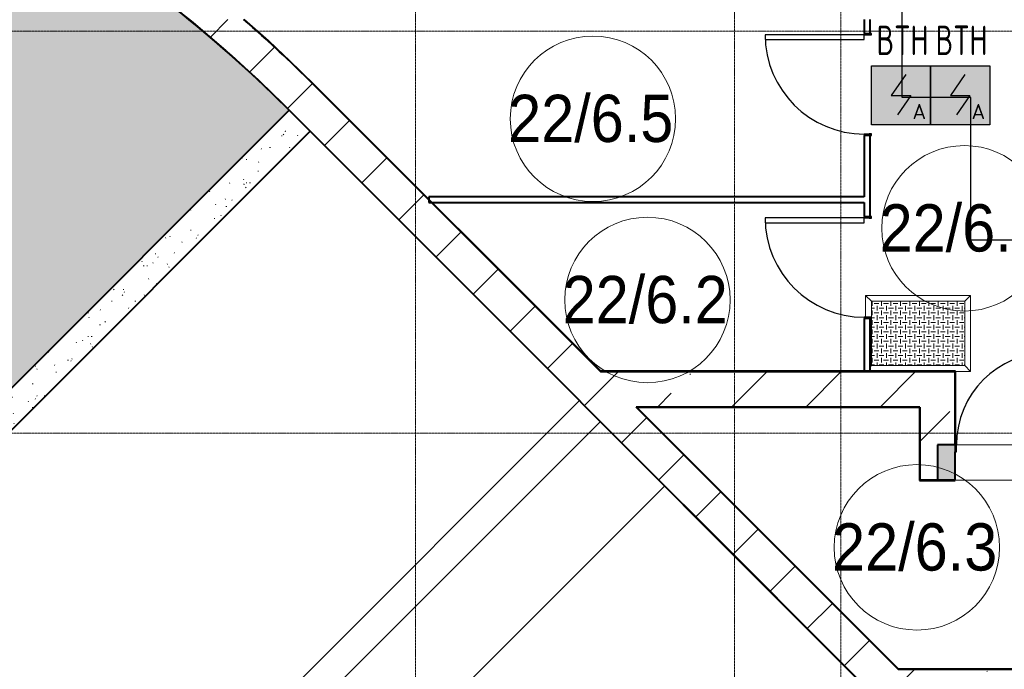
# Model space of a CAD drawing. Header units: millimetres. Extents: x -135639 to 224623, y -383017 to -59102.
# Tile 58 of 256: x 27644 to 35980, y -292916 to -287418. Entities that reach past the tile are written whole.
import ezdxf
from ezdxf.enums import TextEntityAlignment as Align

# ---------------------------------------------------------------- set-up
doc = ezdxf.new("R2010")
doc.units = ezdxf.units.MM
doc.linetypes.add('CONTINOUS', pattern=[0])
doc.linetypes.add('Линия сетки', pattern=[25, 20, -2.5, 0, -2.5])
for name, color, linetype, lineweight in [('A-010-A_ROOM', 7, 'Continuous', 20), ('A-200-M_WALL', 7, 'Continuous', 18), ('A-200-M_WALL_EXT', 7, 'Continuous', 18), ('A-200-M_WALL_INT', 7, 'Continuous', 18), ('A-200-M_WALL_PAT', 7, 'Continuous', 40), ('A-314-M_WINDOW', 7, 'Continuous', 18), ('A-325-M_DOOR', 7, 'Continuous', 18), ('A-325-M_DOOR__FRAME', 7, 'Continuous', 30), ('A-325-M_DOOR_OPENING', 7, 'Continuous', 18), ('A-325-M_DOOR_PANEL', 7, 'Continuous', 30), ('S-160-M_FOUND', 7, 'Continuous', 18), ('S-280-M_STRUCT_FRAME', 7, 'Continuous', 18), ('Z-030-M_GRID', 7, 'Continuous', 9), ('ПС', 7, 'Continuous', 40), ('СС-011-ПОЖ-СИГНАЛИЗАЦИЯ', 1, 'Continuous', 30)]:
    doc.layers.add(name, color=color, linetype=linetype, lineweight=lineweight)
doc.styles.add('1111', font='isocpeur.ttf')
doc.styles.add('Arial_2', font='arial.ttf', dxfattribs={"width": 0.9, "height": 400})
pattern_1 = [(45, (0, 0), (-628.618, 628.618), []), (45, (628.6, 0), (-628.618, 628.618), [1111.25, -222.25, 6.706, -215.544])]
pattern_2 = [(0, (-14349.74, -59900.21), (400, 100), [6.706, -293.294, 6.706, -23.294, -1600]), (0, (-14349.74, -59900.21), (400, 100), [-330, 6.706, -593.294, 6.706, -293.294, -700]), (0, (-14349.74, -59900.21), (400, 100), [-1230, 6.706, -193.294, 6.706, -493.294]), (120, (-14197.34, -59850.21), (-286.60254, 296.41016), [6.706, -293.294, 6.706, -23.294, -1600]), (120, (-14197.34, -59850.21), (-286.60254, 296.41016), [-330, 6.706, -593.294, 6.706, -293.294, -700]), (120, (-14197.34, -59850.21), (-286.60254, 296.41016), [-1230, 6.706, -193.294, 6.706, -493.294]), (240, (-14149.74, -59646.21), (-113.39746, -396.41016), [6.706, -293.294, 6.706, -23.294, -1600]), (240, (-14149.74, -59646.21), (-113.39746, -396.41016), [-330, 6.706, -593.294, 6.706, -293.294, -700]), (240, (-14149.74, -59646.21), (-113.39746, -396.41016), [-1230, 6.706, -193.294, 6.706, -493.294])]

# ---------------------------------------------------------------- blocks, each defined once
blk = doc.blocks.new('101_Дверь_Однопольная - _ПЧ_800х2000_Кладовая_Л-4171007-B2_-11_400_')
at = {"layer": 'A-325-M_DOOR', "color": 253, "lineweight": 30, "true_color": 0xaaaaaa}
for p, q in [((-430, 25), (-431, 25)), ((-431, 25), (-431, -35)), ((-430, -35), (-430, 25)), ((431, 25), (430, 25)), ((430, 25), (430, -35)), ((431, -35), (431, 25)), ((-431, -35), (-430, -35)), ((430, -35), (431, -35))]:
    blk.add_line(p, q, dxfattribs=at)
at = {"layer": 'A-325-M_DOOR__FRAME', "color": 253, "true_color": 0xaaaaaa}
for p, q in [((-420, 25), (-430, 25)), ((-430, 25), (-430, -35)), ((-420, -15), (-420, 25)), ((430, 25), (420, 25)), ((420, 25), (420, -15)), ((430, -35), (430, 25)), ((-430, -35), (-419, -35)), ((-419, -15), (-420, -15)), ((-419, -35), (-419, -15)), ((420, -15), (419, -15)), ((419, -15), (419, -35)), ((419, -35), (430, -35))]:
    blk.add_line(p, q, dxfattribs=at)
at = {"layer": 'A-325-M_DOOR_PANEL', "color": 253, "true_color": 0xaaaaaa}
for p, q in [((420, 865), (380, 865)), ((380, 865), (380, 25)), ((420, 25), (420, 865)), ((380, 25), (420, 25))]:
    blk.add_line(p, q, dxfattribs=at)
blk.add_arc((420, 25), 840, 90, 180, dxfattribs=at)
blk = doc.blocks.new('101_Дверь_Однопольная - _ПЧ_740х2100_Кладовая_Л-3955392-B2_-11_400_')
at = {"layer": 'A-325-M_DOOR', "color": 253, "lineweight": 30, "true_color": 0xaaaaaa}
for p, q in [((-400, 150), (-401, 150)), ((-401, 150), (-401, 90)), ((-401, 90), (-400, 90)), ((-400, 90), (-400, 150)), ((401, 150), (400, 150)), ((400, 150), (400, 90)), ((400, 90), (401, 90)), ((401, 90), (401, 150))]:
    blk.add_line(p, q, dxfattribs=at)
at = {"layer": 'A-325-M_DOOR__FRAME', "color": 253, "true_color": 0xaaaaaa}
for p, q in [((-390, 150), (-400, 150)), ((-400, 150), (-400, 90)), ((-400, 90), (-389, 90)), ((-390, 110), (-390, 150)), ((-389, 110), (-390, 110)), ((-389, 90), (-389, 110)), ((390, 110), (389, 110)), ((389, 110), (389, 90)), ((389, 90), (400, 90)), ((400, 150), (390, 150)), ((390, 150), (390, 110)), ((400, 90), (400, 150))]:
    blk.add_line(p, q, dxfattribs=at)
at = {"layer": 'A-325-M_DOOR_PANEL', "color": 253, "true_color": 0xaaaaaa}
for p, q in [((390, 930), (350, 930)), ((350, 930), (350, 150)), ((390, 150), (390, 930)), ((350, 150), (390, 150))]:
    blk.add_line(p, q, dxfattribs=at)
blk.add_arc((390, 150), 780, 90, 180, dxfattribs=at)
blk = doc.blocks.new('105_Приямок_C крышкой - 600х800-V66-B2_-11_400_')
at = {"layer": 'S-280-M_STRUCT_FRAME', "lineweight": 9, "true_color": 0xd2d2d2}
h = blk.add_hatch(dxfattribs=at)
h.set_pattern_fill('FP_3', color=254, style=0, pattern_type=2)
h.set_pattern_definition([(180, (-42.23, -380), (5e-14, 400), [40, -360]), (180, (-122.23, -380), (5e-14, 400), [40, -360]), (180, (-202.23, -380), (5e-14, 400), [40, -360]), (180, (-282.23, -380), (5e-14, 400), [40, -360]), (180, (-362.23, -380), (5e-14, 400), [37.77, -362.23]), (270, (-100, -360), (400, 2e-14), [40, -360]), (270, (-180, -360), (400, 2e-14), [40, -360]), (270, (-260, -360), (400, 2e-14), [40, -360]), (270, (-340, -360), (400, 2e-14), [40, -360]), (270, (-20, -360), (400, 2e-14), [40, -360]), (180, (0, -340), (5e-14, 400), [40, -360]), (180, (-80, -340), (5e-14, 400), [40, -360]), (180, (-160, -340), (5e-14, 400), [40, -360]), (180, (-240, -340), (5e-14, 400), [40, -360]), (180, (-320, -340), (5e-14, 400), [40, -360]), (270, (-57.77, -320), (400, 2e-14), [40, -360]), (270, (-137.77, -320), (400, 2e-14), [40, -360]), (270, (-217.77, -320), (400, 2e-14), [40, -360]), (270, (-297.77, -320), (400, 2e-14), [40, -360]), (270, (-377.77, -320), (400, 2e-14), [40, -360]), (180, (-42.23, -300), (5e-14, 400), [40, -360]), (180, (-122.23, -300), (5e-14, 400), [40, -360]), (180, (-202.23, -300), (5e-14, 400), [40, -360]), (180, (-282.23, -300), (5e-14, 400), [40, -360]), (180, (-362.23, -300), (5e-14, 400), [37.77, -362.23]), (270, (-100, -280), (400, 2e-14), [40, -360]), (270, (-180, -280), (400, 2e-14), [40, -360]), (270, (-260, -280), (400, 2e-14), [40, -360]), (270, (-340, -280), (400, 2e-14), [40, -360]), (270, (-20, -280), (400, 2e-14), [40, -360]), (180, (0, -260), (5e-14, 400), [40, -360]), (180, (-80, -260), (5e-14, 400), [40, -360]), (180, (-160, -260), (5e-14, 400), [40, -360]), (180, (-240, -260), (5e-14, 400), [40, -360]), (180, (-320, -260), (5e-14, 400), [40, -360]), (270, (-57.77, -240), (400, 2e-14), [40, -360]), (270, (-137.77, -240), (400, 2e-14), [40, -360]), (270, (-217.77, -240), (400, 2e-14), [40, -360]), (270, (-297.77, -240), (400, 2e-14), [40, -360]), (270, (-377.77, -240), (400, 2e-14), [40, -360]), (180, (-42.23, -220), (5e-14, 400), [40, -360]), (180, (-122.23, -220), (5e-14, 400), [40, -360]), (180, (-202.23, -220), (5e-14, 400), [40, -360]), (180, (-282.23, -220), (5e-14, 400), [40, -360]), (180, (-362.23, -220), (5e-14, 400), [37.77, -362.23]), (270, (-100, -200), (400, 2e-14), [40, -360]), (270, (-180, -200), (400, 2e-14), [40, -360]), (270, (-260, -200), (400, 2e-14), [40, -360]), (270, (-340, -200), (400, 2e-14), [40, -360]), (270, (-20, -200), (400, 2e-14), [40, -360]), (180, (0, -180), (5e-14, 400), [40, -360]), (180, (-80, -180), (5e-14, 400), [40, -360]), (180, (-160, -180), (5e-14, 400), [40, -360]), (180, (-240, -180), (5e-14, 400), [40, -360]), (180, (-320, -180), (5e-14, 400), [40, -360]), (270, (-57.77, -160), (400, 2e-14), [40, -360]), (270, (-137.77, -160), (400, 2e-14), [40, -360]), (270, (-217.77, -160), (400, 2e-14), [40, -360]), (270, (-297.77, -160), (400, 2e-14), [40, -360]), (270, (-377.77, -160), (400, 2e-14), [40, -360]), (180, (-42.23, -140), (5e-14, 400), [40, -360]), (180, (-122.23, -140), (5e-14, 400), [40, -360]), (180, (-202.23, -140), (5e-14, 400), [40, -360]), (180, (-282.23, -140), (5e-14, 400), [40, -360]), (180, (-362.23, -140), (5e-14, 400), [37.77, -362.23]), (270, (-100, -120), (400, 2e-14), [40, -360]), (270, (-180, -120), (400, 2e-14), [40, -360]), (270, (-260, -120), (400, 2e-14), [40, -360]), (270, (-340, -120), (400, 2e-14), [40, -360]), (270, (-20, -120), (400, 2e-14), [40, -360]), (180, (0, -100), (5e-14, 400), [40, -360]), (180, (-80, -100), (5e-14, 400), [40, -360]), (180, (-160, -100), (5e-14, 400), [40, -360]), (180, (-240, -100), (5e-14, 400), [40, -360]), (180, (-320, -100), (5e-14, 400), [40, -360]), (270, (-57.77, -80), (400, 2e-14), [40, -360]), (270, (-137.77, -80), (400, 2e-14), [40, -360]), (270, (-217.77, -80), (400, 2e-14), [40, -360]), (270, (-297.77, -80), (400, 2e-14), [40, -360]), (270, (-377.77, -80), (400, 2e-14), [40, -360]), (180, (-42.23, -60), (5e-14, 400), [40, -360]), (180, (-122.23, -60), (5e-14, 400), [40, -360]), (180, (-202.23, -60), (5e-14, 400), [40, -360]), (180, (-282.23, -60), (5e-14, 400), [40, -360]), (180, (-362.23, -60), (5e-14, 400), [37.77, -362.23]), (270, (-100, -40), (400, 2e-14), [40, -360]), (270, (-180, -40), (400, 2e-14), [40, -360]), (270, (-260, -40), (400, 2e-14), [40, -360]), (270, (-340, -40), (400, 2e-14), [40, -360]), (270, (-20, -40), (400, 2e-14), [40, -360]), (180, (0, -20), (5e-14, 400), [40, -360]), (180, (-80, -20), (5e-14, 400), [40, -360]), (180, (-160, -20), (5e-14, 400), [40, -360]), (180, (-240, -20), (5e-14, 400), [40, -360]), (180, (-320, -20), (5e-14, 400), [40, -360]), (270, (-57.77, 0), (400, 2e-14), [40, -360]), (270, (-137.77, 0), (400, 2e-14), [40, -360]), (270, (-217.77, 0), (400, 2e-14), [40, -360]), (270, (-297.77, 0), (400, 2e-14), [40, -360]), (270, (-377.77, 0), (400, 2e-14), [40, -360])])
h.paths.add_polyline_path([(-101.1, -272.5), (395, -272.5), (395, 272.5), (-395, 272.5), (-395, -272.5)])
at = {"layer": 'A-314-M_WINDOW', "color": 253, "true_color": 0xaaaaaa}
for p, q in [((-445, 137.5), (-445, 322.5)), ((-445, 322.5), (445, 322.5)), ((395, 272.5), (-395, 272.5)), ((-395, 272.5), (-395, 138.5)), ((395, 272.5), (395, -272.5)), ((445, 322.5), (445, -322.5)), ((-395, 126.5), (-395, -272.5)), ((-395, -272.5), (395, -272.5)), ((445, -322.5), (315, -322.5))]:
    blk.add_line(p, q, dxfattribs=at)
at = {"layer": 'S-280-M_STRUCT_FRAME', "color": 253, "true_color": 0xaaaaaa}
for p, q in [((-395, 272.5), (-445, 322.5)), ((395, 272.5), (445, 322.5)), ((-395, -272.5), (-405, -282.5)), ((395, -272.5), (445, -322.5))]:
    blk.add_line(p, q, dxfattribs=at)
at = {"layer": 'S-280-M_STRUCT_FRAME', "color": 253, "lineweight": 9, "true_color": 0xaaaaaa}
for p, q in [((395, 272.5), (-395, 272.5)), ((-395, 272.5), (-395, 138.5)), ((395, -272.5), (395, 272.5)), ((-395, 126.5), (-395, -272.5)), ((-395, -272.5), (395, -272.5))]:
    blk.add_line(p, q, dxfattribs=at)
blk = doc.blocks.new('135_SLK_GD_AR_rvt-1-B2_-11_400_')
at = {"layer": 'A-200-M_WALL_PAT', "lineweight": 18, "true_color": 0xcbcbcb}
h = blk.add_hatch(color=9, dxfattribs=at)
h.paths.add_polyline_path([(44995, 70400), (45050, 70400), (45050, 70700), (44921, 70700), (44921, 70400)])
h.paths.add_polyline_path([(44119, 70400), (44119, 70700), (43970, 70700), (43970, 70400)])
at = {"layer": 'A-200-M_WALL', "color": 253, "lineweight": 40, "true_color": 0xaaaaaa}
for p, q in [((44119, 70700), (43970, 70700)), ((43970, 70700), (43970, 70400)), ((44119, 70400), (44119, 70640)), ((43970, 70400), (44119, 70400)), ((44119, 70400), (43970, 70400))]:
    blk.add_line(p, q, dxfattribs=at)
at = {"layer": 'A-200-M_WALL_INT', "color": 253, "lineweight": 40, "true_color": 0xaaaaaa}
for p, q in [((43350, 74300), (43350, 74181)), ((43400, 74181), (43400, 74300)), ((38693.8, 73743.8), (41117.7, 71320)), ((41118.5, 71322), (38695.3, 73745.2)), ((43350, 73319), (43350, 72800)), ((43400, 72631), (43400, 73319)), ((43350, 72800), (39662.7, 72800)), ((39662.7, 72800), (39662.7, 72750)), ((39662.7, 72750), (43350, 72750)), ((43350, 72750), (43350, 72631)), ((43350, 71769), (43350, 71320)), ((43400, 71320), (43400, 71769)), ((41117.7, 71320), (41120.5, 71320)), ((44122, 71322), (41118.5, 71322)), ((41120.5, 71320), (44120, 71320)), ((43350, 71320), (43400, 71320)), ((44120, 71320), (44120, 70700)), ((44122, 71320), (44122, 71322)), ((44122, 70700), (44122, 71320)), ((41417.7, 71020), (43637.7, 68800)), ((41420.5, 71020), (41417.7, 71020)), ((43818, 71020), (41420.5, 71020)), ((43638.5, 68802), (41422.5, 71018)), ((41422.5, 71018), (43818, 71018)), ((43820, 71020), (43818, 71020)), ((43818, 71018), (43818, 70400)), ((43820, 70400), (43820, 71020)), ((43818, 70400), (43818, 70398)), ((43818, 70398), (44119, 70398)), ((43970, 70400), (43820, 70400)), ((44119, 70398), (44119, 70400)), ((41818.7, 70194.7), (41817.3, 70193.3)), ((41817.3, 70193.3), (43783.6, 68227)), ((43785, 68228.4), (41818.7, 70194.7)), ((43637.7, 68800), (43640.5, 68800)), ((44995, 68802), (43638.5, 68802)), ((43640.5, 68800), (45000, 68800))]:
    blk.add_line(p, q, dxfattribs=at)
at = {"layer": 'A-200-M_WALL_INT', "color": 253, "lineweight": 40, "true_color": 0xaaaaaa, "flags": 128}
blk.add_lwpolyline([(38695.3, 73745.3), (38502.2, 73934), (38304.8, 74118.3), (38103.2, 74298)], dxfattribs=at)
at = {"layer": 'A-200-M_WALL_INT', "color": 253, "lineweight": 40, "true_color": 0xaaaaaa}
blk.add_arc((30350, 65400), 11800, 44.99997, 48.95877, dxfattribs=at)
at = {"layer": 'A-314-M_WINDOW', "color": 253, "lineweight": 18, "true_color": 0xaaaaaa}
blk.add_blockref('105_Приямок_C крышкой - 600х800-V66-B2_-11_400_', (43805, 71642.5), dxfattribs=at)
at = {"layer": 'A-325-M_DOOR', "color": 253, "lineweight": 18, "true_color": 0xaaaaaa, "rotation": 89.99999999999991}
for p in [(43375, 73750), (43375, 72200)]:
    blk.add_blockref('101_Дверь_Однопольная - _ПЧ_800х2000_Кладовая_Л-4171007-B2_-11_400_', p, dxfattribs=at)
at = {"layer": 'A-325-M_DOOR', "color": 253, "lineweight": 18, "true_color": 0xaaaaaa}
blk.add_blockref('101_Дверь_Однопольная - _ПЧ_740х2100_Кладовая_Л-3955392-B2_-11_400_', (44520, 70550), dxfattribs=at)
blk = doc.blocks.new('Засыпка4 - Засыпка2-764786-B2_-11_400_')
at = {"layer": 'S-160-M_FOUND', "color": 253, "true_color": 0xaaaaaa}
for p, q in [((20829.4, 5060.9), (26766, 10997.5)), ((27310.7, 10452.8), (21374, 4516.2)), ((29133.4, 8627.3), (23198.2, 2692.1))]:
    blk.add_line(p, q, dxfattribs=at)
blk = doc.blocks.new('Засыпка5 - Засыпка2-764799-B2_-11_400_')
at = {"layer": 'S-160-M_FOUND', "lineweight": 9, "true_color": 0xaaaaaa}
h = blk.add_hatch(dxfattribs=at)
h.set_pattern_fill('FP_188', color=253, style=0, pattern_type=2)
h.set_pattern_definition(pattern_2)
h.paths.add_polyline_path([(18370, 7514.1), (24309.7, 13453.8), (24132, 13631.5), (18192.3, 7691.8), (18344.9, 7539.2)])
at = {"layer": 'S-160-M_FOUND', "color": 253, "lineweight": 40, "true_color": 0xaaaaaa}
for p, q in [((24132, 13631.5), (18192.3, 7691.8)), ((24309.7, 13453.8), (24132, 13631.5)), ((18370, 7514.1), (24309.7, 13453.8))]:
    blk.add_line(p, q, dxfattribs=at)
at = {"layer": 'S-160-M_FOUND', "color": 253, "true_color": 0xaaaaaa}
blk.add_line((26589.2, 11174.3), (20652.6, 5237.7), dxfattribs=at)
blk = doc.blocks.new('Фундамент несущей конструкции 3 - Фундамент несущей конструкции 1-764812-B2_-11_400_')
at = {"layer": 'S-160-M_FOUND', "lineweight": 9, "true_color": 0xaaaaaa}
h = blk.add_hatch(dxfattribs=at)
h.set_pattern_fill('FP_188', color=253, style=0, pattern_type=2)
h.set_pattern_definition(pattern_2)
h.paths.add_polyline_path([(18192.3, 7691.8), (24132, 13631.5), (23808, 13941.9), (23573.9, 14153.7), (23282.1, 14400.6), (22982.4, 14637.6), (22674.9, 14864.6), (22360, 15081.2), (22038.1, 15287.3), (21709.5, 15482.5), (18162.2, 7721.9), (18185.3, 7698.8)])
at = {"layer": 'S-160-M_FOUND', "color": 253, "lineweight": 40, "true_color": 0xaaaaaa}
for p, q in [((18192.3, 7691.8), (24132, 13631.5)), ((18162.2, 7721.9), (18192.3, 7691.8))]:
    blk.add_line(p, q, dxfattribs=at)
blk.add_arc((16000.3, 5499.8), 11500, 45, 60.2342, dxfattribs=at)
blk = doc.blocks.new('231_ADSK_Дверь_Проем - ADSK_Дверь_Проем-2182212-B2_-11_400_')
at = {"layer": 'A-325-M_DOOR_OPENING', "color": 253, "true_color": 0xaaaaaa}
for p, q in [((-400, 150), (400, 150)), ((-400, -150), (400, -150))]:
    blk.add_line(p, q, dxfattribs=at)
blk = doc.blocks.new('135_SLK_K1-2-3_KR_rvt-1-B2_-11_400_')
at = {"layer": 'A-200-M_WALL_PAT', "lineweight": 9, "true_color": 0xaaaaaa}
h = blk.add_hatch(dxfattribs=at)
h.set_pattern_fill('FP_5', color=253, style=0, pattern_type=2)
h.set_pattern_definition(pattern_1)
h.paths.add_polyline_path([(19435.1, 69021.4), (19558.5, 69374.2), (19693.4, 69722.8), (19844.7, 70078.1), (19844.5, 70078.1), (19572.6, 70204.4), (19566.3, 70190.9), (19416, 69837.1), (19277.3, 69478.6), (19150.3, 69115.9)])
h.paths.add_polyline_path([(20005.7, 70423.8), (20164.9, 70739.8), (20343.8, 71068), (20533.3, 71390.2), (20733.1, 71706), (20943.2, 72015.2), (21163.1, 72317.5), (21392.8, 72612.4), (21631.9, 72899.7), (21880.2, 73179), (22137.5, 73450.2), (22403.5, 73712.8), (22677.8, 73966.7), (22960.3, 74211.5), (23250.6, 74447), (23548.3, 74672.9), (23383.5, 74924.1), (23077, 74692.2), (22778.3, 74450.4), (22487.5, 74198.9), (22205.1, 73938.2), (21931.4, 73668.4), (21666.5, 73389.8), (21410.9, 73102.8), (21164.8, 72807.6), (20928.4, 72504.5), (20702, 72193.9), (20485.9, 71876.1), (20280.2, 71551.4), (20085.2, 71220.1), (19901.1, 70882.7), (19742, 70567.2), (20013.6, 70440.6)])
h.paths.add_polyline_path([(38481.7, 73531.7), (38693.9, 73743.9), (38499.5, 73933.8), (38300.8, 74119.2), (38050, 74340.9), (38050, 74300), (37800, 74300), (37800, 74550.2), (37700, 74631.3), (37550.9, 74748.1), (37400, 74862.4), (37114, 75068.9), (36771.2, 75299), (36524.1, 75455.9), (36220.7, 75636), (35912.1, 75806.9), (35598.5, 75968.5), (35280.2, 76120.7), (34957.5, 76263.3), (34630.7, 76396.2), (34300.1, 76519.2), (33965.9, 76632.3), (33628.5, 76735.4), (33288.2, 76828.3), (32945.3, 76911.1), (32600, 76983.5), (32600, 76900), (32100, 76900), (32100, 77069.5), (31810, 77109.3), (31519.1, 77141.9), (31225, 77167.5), (30935.3, 77185.5), (30642.7, 77196.4), (30350, 77200), (30011.8, 77195.2), (29673.9, 77180.6), (29336.5, 77156.4), (29000, 77122.5), (29000, 76900), (28500, 76900), (28500, 77054.1), (28234.2, 77008.8), (27969.6, 76957.4), (27706.1, 76900), (27358, 76814.4), (27012.7, 76718.2), (26670.4, 76611.6), (26331.5, 76494.7), (25996.4, 76367.5), (25665.2, 76230.2), (25430, 76124.2), (25559.5, 75854.8), (25559.5, 75854.6), (25840, 75980), (25840, 75981), (25847.3, 75981), (25898.9, 76003.7), (26248.6, 76143.8), (26602.6, 76272.3), (26960.7, 76389.2), (27322.5, 76494.3), (27687.4, 76587.5), (28055.3, 76668.7), (28452, 76741.9), (28797.9, 76794.8), (29172, 76839.5), (29547.2, 76871.9), (29923.4, 76892.1), (30300, 76899.9), (30550, 76898.3), (30917.8, 76886), (31285, 76861.9), (31651.2, 76826.1), (32016.1, 76778.7), (32379.3, 76719.5), (32740.5, 76648.8), (33099.1, 76566.6), (33455, 76472.9), (33807.7, 76367.9), (34156.8, 76251.6), (34502.1, 76124.3), (34843.1, 75985.9), (35179.5, 75836.8), (35510.9, 75676.9), (35895.2, 75474.8), (36059.2, 75381.3), (36157.6, 75325.8), (36472.2, 75134.9), (36780.6, 74934), (37082.3, 74723.4), (37377.2, 74503.2), (37664.8, 74273.7), (37945, 74035.2), (38217.4, 73787.7)])
h.paths.add_polyline_path([(24551.6, 75331.2), (24880, 75515.8), (25180.9, 75672.9), (25051, 75942.7), (25016.2, 75925.7), (24698.9, 75758.8), (24386.9, 75582.4)])
h = blk.add_hatch(dxfattribs=at)
h.set_pattern_fill('FP_5', color=253, style=0, pattern_type=2)
h.set_pattern_definition(pattern_1)
h.paths.add_polyline_path([(43785, 68228.4), (43997.2, 68440.5), (38693.8, 73743.8), (38481.7, 73531.7), (43703.9, 68309.6)])
h = blk.add_hatch(dxfattribs=at)
h.set_pattern_fill('FP_5', color=253, style=0, pattern_type=2)
h.set_pattern_definition(pattern_1)
h.paths.add_polyline_path([(43820, 71020), (43820, 71320), (41117.7, 71320), (41417.7, 71020), (43703.9, 71020)])
h = blk.add_hatch(dxfattribs=at)
h.set_pattern_fill('FP_5', color=253, style=0, pattern_type=2)
h.set_pattern_definition(pattern_1)
h.paths.add_polyline_path([(44120, 70400), (44120, 71320), (43820, 71320), (43820, 70400), (44000, 70400)])
h = blk.add_hatch(dxfattribs=at)
h.set_pattern_fill('FP_5', color=253, style=0, pattern_type=2)
h.set_pattern_definition(pattern_1)
h.paths.add_polyline_path([(51070, 68600), (51270, 68600), (51270, 68800), (48700, 68800), (48700, 68600), (49250, 68600)])
h.paths.add_polyline_path([(47600, 68600), (47600, 68800), (43637.7, 68800), (43837.7, 68600), (46476.9, 68600)])
at = {"layer": 'A-200-M_WALL_EXT', "color": 253, "lineweight": 40, "true_color": 0xaaaaaa}
for p, q in [((41117.7, 71320), (38693.8, 73743.8)), ((38481.7, 73531.7), (43785, 68228.4)), ((43820, 71320), (41117.7, 71320)), ((44120, 71320), (43820, 71320)), ((44120, 70700), (44120, 71320)), ((43637.7, 68800), (41417.7, 71020)), ((41417.7, 71020), (43820, 71020)), ((43820, 71020), (43820, 70400)), ((44120, 70400), (44120, 70640)), ((43820, 70400), (44120, 70400)), ((47600, 68800), (43637.7, 68800))]:
    blk.add_line(p, q, dxfattribs=at)
at = {"layer": 'A-200-M_WALL_EXT', "color": 253, "true_color": 0xaaaaaa}
for p, q in [((35002.3, 65137.9), (40938.9, 71074.5)), ((41115.7, 70897.7), (35179.1, 64961.1))]:
    blk.add_line(p, q, dxfattribs=at)
at = {"layer": 'A-200-M_WALL_EXT', "color": 253, "lineweight": 40, "true_color": 0xaaaaaa, "flags": 128}
for points in [[(36059.3, 75382.7), (36157.6, 75325.8), (36472.2, 75134.9), (36780.6, 74934), (37082.3, 74723.4), (37377.2, 74503.2), (37664.8, 74273.7), (37945, 74035.2), (38217.4, 73787.7), (38481.7, 73531.7)], [(38693.9, 73743.9), (38499.5, 73933.8), (38300.8, 74119.2), (38097.9, 74300)]]:
    blk.add_lwpolyline(points, dxfattribs=at)
at = {"layer": 'A-325-M_DOOR', "color": 253, "lineweight": 18, "true_color": 0xaaaaaa, "rotation": 180}
blk.add_blockref('231_ADSK_Дверь_Проем - ADSK_Дверь_Проем-2182212-B2_-11_400_', (44520, 70550), dxfattribs=at)
at = {"layer": 'S-160-M_FOUND', "color": 253, "lineweight": 18, "true_color": 0xaaaaaa}
for name in ['Фундамент несущей конструкции 3 - Фундамент несущей конструкции 1-764812-B2_-11_400_', 'Засыпка5 - Засыпка2-764799-B2_-11_400_', 'Засыпка4 - Засыпка2-764786-B2_-11_400_']:
    blk.add_blockref(name, (14349.7, 59900.2), dxfattribs=at)
blk = doc.blocks.new('050_Марка_Помещение - Номер-620969-B2_-11_400_')
at = {"layer": 'A-010-A_ROOM', "color": 253, "true_color": 0xaaaaaa}
blk.add_circle((0, 0), 3.5, dxfattribs=at)
blk = doc.blocks.new('-2 этаж')
at = {"layer": 'Z-030-M_GRID', "color": 253, "linetype": 'Линия сетки', "true_color": 0xaaaaaa}
for p, q in [((298642.3, -369625.9), (298642.3, -260675)), ((301342.3, -369628.3), (301342.3, -260674.8)), ((302242.3, -367085.7), (302242.3, -260674.7)), ((415039.4, -275727.3), (255409.6, -275727.3)), ((415039.6, -279127.3), (255409.8, -279127.3))]:
    blk.add_line(p, q, dxfattribs=at)
at = {"lineweight": 5}
for name in ['135_SLK_GD_AR_rvt-1-B2_-11_400_', '135_SLK_K1-2-3_KR_rvt-1-B2_-11_400_']:
    blk.add_blockref(name, (259092.3, -349927.3), dxfattribs=at)
at = {"layer": 'A-010-A_ROOM', "color": 253, "true_color": 0xaaaaaa, "xscale": 199.9999999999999, "yscale": 199.9999999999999, "zscale": 199.9999999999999}
for p in [(300145.1, -276467.9), (303289.2, -277394.9), (300606.4, -278001.3), (302887.3, -280095.1)]:
    blk.add_blockref('050_Марка_Помещение - Номер-620969-B2_-11_400_', p, dxfattribs=at)
at = {"layer": 'A-010-A_ROOM', "color": 253, "lineweight": 9, "true_color": 0xaaaaaa, "char_height": 400, "width": 1731.645, "attachment_point": 1, "style": 'Arial_2'}
for s, insert in [('22/6.5', (299427.4, -276264.5)), ('22/6.1', (302571.4, -277191.4)), ('22/6.2', (299888.6, -277797.8)), ('22/6.3', (302169.6, -279891.7))]:
    blk.add_mtext(s, dxfattribs=dict(at, insert=insert))
blk = doc.blocks.new('*U4706')
at = {"lineweight": 35, "true_color": 0xffffff}
h = blk.add_hatch(color=7, dxfattribs=at)
h.dxf.hatch_style = 1
h.paths.add_polyline_path([(0, 499.6), (0, 0), (499.6, 0), (499.6, 499.6)])
at = {"color": 1, "linetype": 'ByBlock', "lineweight": -2}
for p, q in [((289.5, 426.3), (166.9, 249.8)), ((166.9, 249.8), (332.7, 249.8)), ((332.7, 249.8), (219.3, 86.3))]:
    blk.add_line(p, q, dxfattribs=at)
at = {"color": 1, "linetype": 'ByBlock', "lineweight": -2, "ltscale": 0.1}
blk.add_lwpolyline([(0, 499.6), (499.6, 499.6), (499.6, 0), (0, 0)], close=True, dxfattribs=at)
at = {"color": 1, "linetype": 'ByBlock', "lineweight": -2, "ltscale": 1000, "style": '1111'}
blk.add_text('A', height=128.1, dxfattribs=at).set_placement((403.4, 49.2), align=Align.CENTER)
at = {"color": 0, "linetype": 'ByBlock', "lineweight": -2, "style": '1111'}
blk.add_attdef('INDEX', (-63.3, -234.7), '', height=125, dxfattribs=at)
at = {"color": 0, "linetype": 'ByBlock', "lineweight": -2, "style": '1111', "flags": 1}
for tag, p in [('NAME_DEVICE', (-64.1, -421.2)), ('NUM_POM', (-81.6, -847))]:
    blk.add_attdef(tag, p, '', height=125, dxfattribs=at)
at = {"color": 0, "linetype": 'ByBlock', "lineweight": -2, "style": '1111', "width": 0.7}
blk.add_attdef('NUM_DEVICE', (-64.1, -629.5), '', height=125, dxfattribs=at)

msp = doc.modelspace()

# ---------------------------------------------------------------- linework, layer by layer
at = {"layer": 'СС-011-ПОЖ-СИГНАЛИЗАЦИЯ', "lineweight": 30}
msp.add_lwpolyline([(39802.8, -283995.8), (39802.8, -285689), (39207.8, -285689), (39207.8, -287855.6), (39940, -287855.6), (39940, -291594.2), (39940, -293823.9), (37148, -293823.9), (37148, -289284.2), (35695.8, -289284.2), (35695.8, -288076.6), (35114.1, -288076.6), (35114.1, -283799.3)], dxfattribs=at)

# ---------------------------------------------------------------- block references
at = {"color": 0}
msp.add_blockref('-2 этаж', (-267647.8, -11788.6), dxfattribs=at)
at = {"layer": 'ПС', "color": 7, "linetype": 'CONTINOUS', "lineweight": 30, "ltscale": 100}
ref = msp.add_blockref('*U4706', (34856, -288308.4), dxfattribs=dict(at, xscale=1.000736, yscale=1.000736, zscale=1.000736))
ref.add_attrib('NUM_DEVICE', 'BTH', dxfattribs={"layer": '0', "color": 0, "linetype": 'ByBlock', "lineweight": -2, "ltscale": 100, "height": 250.18, "style": '1111', "width": 0.7}).set_placement((35117.7, -287717.8), align=Align.CENTER)
ref = msp.add_blockref('*U4706', (35356, -288308.4), dxfattribs=dict(at, xscale=1.000736, yscale=1.000736, zscale=1.000736))
ref.add_attrib('NUM_DEVICE', 'BTH', dxfattribs={"layer": '0', "color": 0, "linetype": 'ByBlock', "lineweight": -2, "ltscale": 100, "height": 250.18, "style": '1111', "width": 0.7}).set_placement((35617.7, -287717.8), align=Align.CENTER)

doc.saveas('drawing.dxf')
